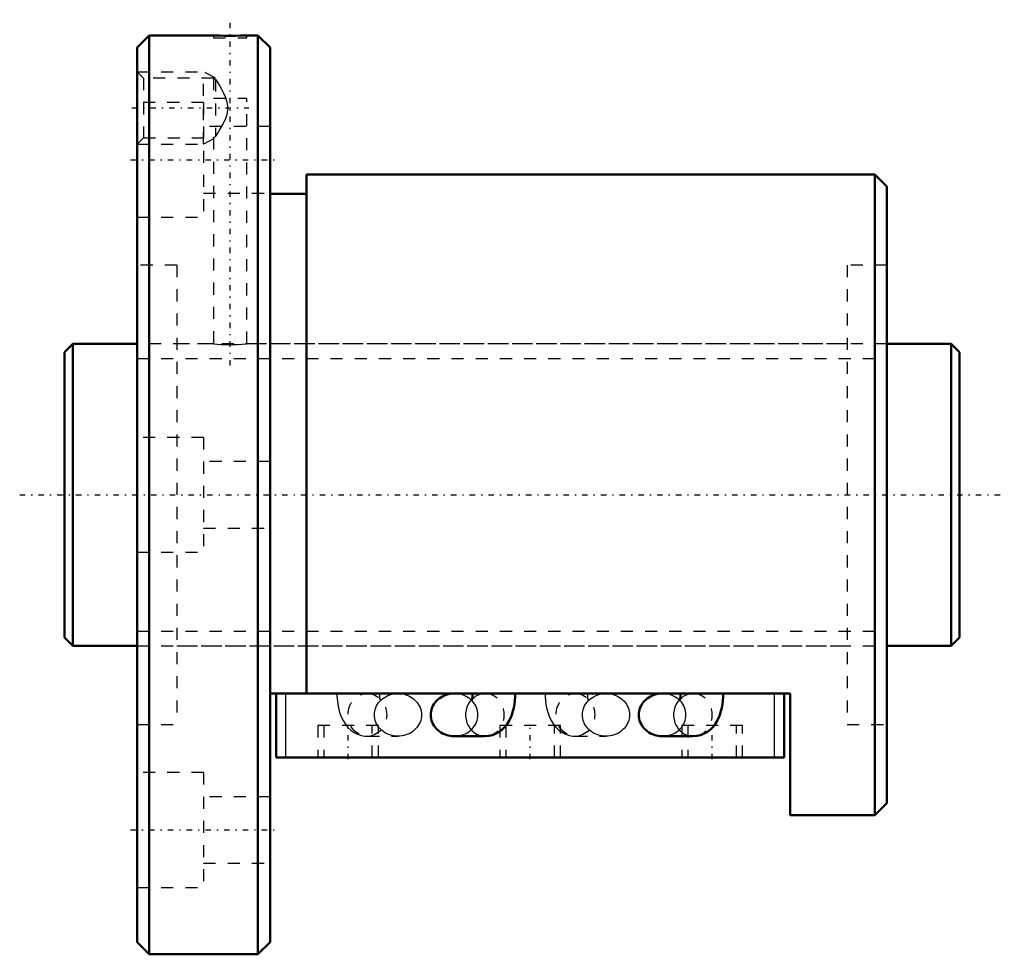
# Model space of a CAD drawing. Header units: millimetres. Extents: x -3.7 to 77.7, y -38 to 39.3.
import ezdxf

# ---------------------------------------------------------------- set-up
doc = ezdxf.new("R2010")
doc.units = ezdxf.units.MM
doc.linetypes.add('Center', pattern=[1.5, 0.45, -0.5, 0.05, -0.5])
doc.linetypes.add('Dashed', pattern=[2, 1, -1])
for name, color, linetype, lineweight in [('2d ConnectionPoints', 7, 'Continuous', 50), ('AM_0', 7, 'Continuous', 50), ('AM_4', 3, 'Continuous', 25), ('AM_5', 3, 'Continuous', 25), ('AM_7', 7, 'Center', 25), ('AM_9', 6, 'Dashed', 25)]:
    doc.layers.add(name, color=color, linetype=linetype, lineweight=lineweight)

# ---------------------------------------------------------------- blocks, each defined once
blk = doc.blocks.new('1_BNF_2506_5RR_Nut_0_in_BNF2506V_5RRG1_74LC0_000_rev_4')
at = {"layer": 'AM_0'}
for p, q in [((7, 38), (6, 37)), ((12.325, 38), (7, 38)), ((7, 38), (7, -38)), ((16, 38), (15.058, 38)), ((17, 37), (16, 38)), ((16, 38), (16, -38)), ((6, 37), (6, -37)), ((17, 37), (17, -37)), ((67, 26.5), (20, 26.5)), ((20, 26.5), (20, -16.43)), ((67, 26.5), (67, -26.5)), ((68, 25.5), (67, 26.5)), ((68, 25.5), (68, -25.5)), ((20, 24.9), (17, 24.9)), ((60, -16.43), (17, -16.43)), ((17.5, -21.73), (17.5, -16.43)), ((33.741, -16.431), (32.232, -16.431)), ((50.941, -16.431), (49.432, -16.431)), ((59.5, -21.73), (59.5, -16.43)), ((60, -26.5), (60, -16.43)), ((32.232, -19.962), (34.76, -19.962)), ((49.432, -19.962), (51.96, -19.962)), ((59.5, -21.73), (17.5, -21.73)), ((67, -26.5), (68, -25.5)), ((60, -26.5), (67, -26.5)), ((6, -37), (7, -38)), ((16, -38), (17, -37)), ((7, -38), (16, -38))]:
    blk.add_line(p, q, dxfattribs=at)
for points in [[(15.075, 38), (15.038, 37.999), (14.859, 37.993), (14.549, 37.985), (14.142, 37.978), (13.687, 37.975), (13.232, 37.978), (12.831, 37.985), (12.527, 37.993), (12.356, 37.999), (12.325, 38)], [(32.232, -16.431), (32.062, -16.438), (31.893, -16.458), (31.727, -16.491), (31.565, -16.537), (31.408, -16.596), (31.257, -16.668), (31.114, -16.75), (30.979, -16.844), (30.854, -16.948), (30.739, -17.062), (30.636, -17.184), (30.544, -17.314), (30.466, -17.45), (30.401, -17.593), (30.35, -17.74), (30.313, -17.89), (30.291, -18.043), (30.283, -18.197)], [(33.741, -16.43), (33.739, -16.523), (33.726, -16.697), (33.703, -16.843), (33.681, -16.936), (33.664, -16.985), (33.661, -16.993)], [(34.76, -19.962), (35.077, -19.938), (35.392, -19.864), (35.685, -19.747), (35.954, -19.591), (36.198, -19.401), (36.418, -19.178), (36.615, -18.922), (36.792, -18.627), (36.947, -18.287), (37.077, -17.902), (37.174, -17.492), (37.237, -17.074), (37.268, -16.654), (37.272, -16.43)], [(49.432, -16.431), (49.262, -16.438), (49.093, -16.458), (48.927, -16.491), (48.765, -16.537), (48.608, -16.596), (48.457, -16.668), (48.314, -16.75), (48.179, -16.844), (48.054, -16.948), (47.939, -17.062), (47.836, -17.184), (47.744, -17.314), (47.666, -17.45), (47.601, -17.593), (47.55, -17.74), (47.513, -17.89), (47.491, -18.043), (47.483, -18.197)], [(50.941, -16.43), (50.939, -16.523), (50.926, -16.697), (50.903, -16.843), (50.881, -16.936), (50.864, -16.985), (50.861, -16.993)], [(51.96, -19.962), (52.277, -19.938), (52.592, -19.864), (52.885, -19.747), (53.154, -19.591), (53.398, -19.401), (53.618, -19.178), (53.815, -18.922), (53.992, -18.627), (54.147, -18.287), (54.277, -17.902), (54.374, -17.492), (54.437, -17.074), (54.468, -16.654), (54.472, -16.43)], [(30.283, -18.197), (30.291, -18.351), (30.313, -18.503), (30.35, -18.654), (30.401, -18.801), (30.466, -18.943), (30.544, -19.08), (30.636, -19.209), (30.739, -19.332), (30.854, -19.445), (30.979, -19.549), (31.114, -19.643), (31.257, -19.726), (31.408, -19.797), (31.565, -19.856), (31.727, -19.902), (31.893, -19.936), (32.062, -19.956), (32.232, -19.962)], [(47.483, -18.197), (47.491, -18.351), (47.513, -18.503), (47.55, -18.654), (47.601, -18.801), (47.666, -18.943), (47.744, -19.08), (47.836, -19.209), (47.939, -19.332), (48.054, -19.445), (48.179, -19.549), (48.314, -19.643), (48.457, -19.726), (48.608, -19.797), (48.765, -19.856), (48.927, -19.902), (49.093, -19.936), (49.262, -19.956), (49.432, -19.962)]]:
    blk.add_lwpolyline(points, dxfattribs=at)
at = {"layer": 'AM_4'}
for p, q in [((18.3, -21.73), (18.3, -16.43)), ((58.7, -21.73), (58.7, -16.43))]:
    blk.add_line(p, q, dxfattribs=at)
for centre in [(34.76, -18.197), (51.96, -18.197)]:
    blk.add_ellipse(centre, major_axis=(0, 1.766), ratio=0.906308, start_param=0.745442, end_param=3.144612, dxfattribs=at)
at = {"layer": 'AM_5', "linetype": 'Dashed'}
for p, q in [((6, 35), (11.5, 35)), ((11.5, 29), (11.5, 35)), ((12.5, 34.458), (11.5, 35)), ((12.325, 29.447), (11.5, 29)), ((6, 29), (11.5, 29))]:
    blk.add_line(p, q, dxfattribs=at)
at = {"layer": 'AM_7'}
for p, q in [((13.7, 10.7), (13.7, 39.3)), ((5.56, 32), (15.24, 32)), ((5.45, 27.713), (17.55, 27.713)), ((23.45, -21.863), (23.45, -18.948)), ((38.5, -21.863), (38.5, -18.948)), ((53.55, -21.863), (53.55, -18.948)), ((5.45, -27.713), (17.55, -27.713))]:
    blk.add_line(p, q, dxfattribs=at)
at = {"layer": 'AM_9'}
for p, q in [((12.325, 38), (12.325, 37.8)), ((12.325, 37.8), (15.075, 37.8)), ((15.075, 37.8), (15.075, 38)), ((6.541, 34.458), (6, 35)), ((12.34, 34.458), (6.541, 34.458)), ((6.541, 34.458), (6.541, 29.541)), ((12.325, 34.458), (12.325, 32.8)), ((12.5, 34.365), (12.5, 29.635)), ((12.325, 32.8), (15.075, 32.8)), ((15.075, 12.498), (15.075, 32.8)), ((11.5, 32.463), (6, 32.463)), ((11.5, 32.463), (11.5, 22.963)), ((17, 30.463), (11.5, 30.463)), ((6, 29), (6.541, 29.541)), ((6.541, 29.541), (12.34, 29.541)), ((12.325, 29.55), (12.325, 12.5)), ((11.5, 24.963), (17, 24.963)), ((6, 22.963), (11.5, 22.963)), ((9.3, 19), (6, 19)), ((9.3, 19), (9.3, -19)), ((64.7, 19), (64.7, -19)), ((68, 19), (64.7, 19)), ((12.325, 12.5), (9.3, 12.5)), ((64.7, 12.5), (15.058, 12.5)), ((11.5, 4.75), (6, 4.75)), ((11.5, 4.75), (11.5, -4.75)), ((17, 2.75), (11.5, 2.75)), ((11.5, -2.75), (17, -2.75)), ((6, -4.75), (11.5, -4.75)), ((9.3, -12.5), (64.7, -12.5)), ((25.04, -16.431), (25.106, -16.433)), ((27.568, -16.431), (25.04, -16.431)), ((25.106, -16.433), (25.16, -16.436)), ((34.76, -16.431), (33.741, -16.431)), ((42.24, -16.431), (42.306, -16.433)), ((44.768, -16.431), (42.24, -16.431)), ((42.306, -16.433), (42.36, -16.436)), ((51.96, -16.431), (50.941, -16.431)), ((6, -19), (9.3, -19)), ((25.95, -19.08), (20.95, -19.08)), ((20.95, -19.08), (20.95, -21.73)), ((21.45, -19.08), (21.45, -21.73)), ((25.45, -21.73), (25.45, -19.08)), ((25.95, -21.73), (25.95, -19.08)), ((41, -19.08), (36, -19.08)), ((36, -19.08), (36, -21.73)), ((36.5, -19.08), (36.5, -21.73)), ((40.5, -21.73), (40.5, -19.08)), ((41, -21.73), (41, -19.08)), ((56.05, -19.08), (51.05, -19.08)), ((51.05, -19.08), (51.05, -21.73)), ((51.55, -19.08), (51.55, -21.73)), ((55.55, -21.73), (55.55, -19.08)), ((56.05, -21.73), (56.05, -19.08)), ((64.7, -19), (68, -19)), ((25.04, -19.962), (27.568, -19.962)), ((42.24, -19.962), (44.768, -19.962)), ((11.5, -22.963), (6, -22.963)), ((11.5, -22.963), (11.5, -32.463)), ((17, -24.963), (11.5, -24.963)), ((11.5, -30.463), (17, -30.463)), ((6, -32.463), (11.5, -32.463))]:
    blk.add_line(p, q, dxfattribs=at)
for points in [[(12.5, 34.365), (12.354, 34.442), (12.325, 34.458)], [(12.5, 34.365), (12.594, 34.212), (12.765, 33.927), (12.949, 33.609), (13.158, 33.218), (13.349, 32.8)], [(12.5, 29.635), (12.531, 29.686), (12.671, 29.915), (12.822, 30.169), (13.088, 30.644), (13.33, 31.154), (13.444, 31.474), (13.513, 31.806), (13.516, 32.15), (13.454, 32.49), (13.349, 32.8)], [(12.325, 29.541), (12.333, 29.546), (12.433, 29.6), (12.5, 29.635)], [(12.325, 12.5), (12.402, 12.492), (12.624, 12.471), (12.967, 12.446), (13.395, 12.428), (13.855, 12.425), (14.296, 12.438), (14.671, 12.462), (14.939, 12.486), (15.067, 12.499), (15.075, 12.5)], [(22.528, -16.43), (22.532, -16.659), (22.563, -17.076), (22.625, -17.49), (22.722, -17.9), (22.862, -18.309), (23.029, -18.666), (23.222, -18.976), (23.438, -19.241), (23.677, -19.465), (23.939, -19.651), (24.222, -19.796), (24.521, -19.897), (24.832, -19.952), (25.04, -19.962)], [(25.16, -16.436), (25.302, -16.455), (25.315, -16.457)], [(25.315, -16.457), (25.55, -16.524), (25.663, -16.573)], [(25.62, -18.197), (25.628, -18.043), (25.65, -17.89), (25.687, -17.74), (25.738, -17.593), (25.803, -17.45), (25.881, -17.314), (25.973, -17.184), (26.076, -17.062), (26.191, -16.948), (26.316, -16.844), (26.451, -16.75), (26.594, -16.668), (26.745, -16.596), (26.902, -16.537), (27.064, -16.491), (27.23, -16.458), (27.399, -16.438), (27.568, -16.431)], [(26.023, -16.835), (26.037, -16.85), (26.104, -16.935), (26.134, -16.983), (26.139, -16.993)], [(26.123, -16.947), (26.105, -16.88), (26.083, -16.762), (26.066, -16.61), (26.059, -16.43)], [(26.139, -16.993), (26.138, -16.991), (26.126, -16.957), (26.123, -16.947)], [(27.568, -16.431), (27.738, -16.438), (27.907, -16.458), (28.073, -16.491), (28.235, -16.537), (28.392, -16.596), (28.543, -16.668), (28.686, -16.75), (28.821, -16.844), (28.946, -16.948), (29.061, -17.062), (29.164, -17.184), (29.256, -17.314), (29.334, -17.45), (29.399, -17.593), (29.45, -17.74), (29.487, -17.89), (29.509, -18.043), (29.517, -18.197), (29.509, -18.351), (29.487, -18.503), (29.45, -18.654), (29.399, -18.801), (29.334, -18.943), (29.256, -19.08), (29.164, -19.209), (29.061, -19.332), (28.946, -19.445), (28.821, -19.549), (28.686, -19.643), (28.543, -19.726), (28.392, -19.797), (28.235, -19.856), (28.073, -19.902), (27.907, -19.936), (27.738, -19.956), (27.568, -19.962)], [(32.232, -19.962), (32.401, -19.956), (32.57, -19.936), (32.736, -19.902), (32.898, -19.856), (33.055, -19.797), (33.206, -19.726), (33.349, -19.643), (33.484, -19.549), (33.609, -19.445), (33.724, -19.332), (33.827, -19.209), (33.919, -19.08), (33.997, -18.943), (34.062, -18.801), (34.113, -18.654), (34.15, -18.503), (34.172, -18.351), (34.18, -18.197), (34.172, -18.043), (34.15, -17.89), (34.113, -17.74), (34.062, -17.593), (33.997, -17.45), (33.919, -17.314), (33.827, -17.184), (33.724, -17.062), (33.609, -16.948), (33.484, -16.844), (33.349, -16.75), (33.206, -16.668), (33.055, -16.596), (32.898, -16.537), (32.736, -16.491), (32.57, -16.458), (32.401, -16.438), (32.232, -16.431)], [(33.661, -16.993), (33.663, -16.99), (33.684, -16.954), (33.738, -16.879), (33.838, -16.775), (33.991, -16.656), (34.195, -16.547), (34.319, -16.5)], [(34.319, -16.5), (34.433, -16.468), (34.692, -16.433), (34.76, -16.431)], [(39.728, -16.43), (39.732, -16.659), (39.763, -17.076), (39.825, -17.49), (39.922, -17.9), (40.062, -18.309), (40.229, -18.666), (40.422, -18.976), (40.502, -19.081)], [(42.36, -16.436), (42.502, -16.455), (42.515, -16.457)], [(42.515, -16.457), (42.75, -16.524), (42.863, -16.573)], [(42.82, -18.197), (42.828, -18.043), (42.85, -17.89), (42.887, -17.74), (42.938, -17.593), (43.003, -17.45), (43.081, -17.314), (43.173, -17.184), (43.276, -17.062), (43.391, -16.948), (43.516, -16.844), (43.651, -16.75), (43.794, -16.668), (43.945, -16.596), (44.102, -16.537), (44.264, -16.491), (44.43, -16.458), (44.599, -16.438), (44.768, -16.431)], [(43.223, -16.835), (43.237, -16.85), (43.304, -16.935), (43.334, -16.983), (43.339, -16.993)], [(43.323, -16.947), (43.305, -16.88), (43.283, -16.762), (43.266, -16.61), (43.259, -16.43)], [(43.339, -16.993), (43.338, -16.991), (43.326, -16.957), (43.323, -16.947)], [(44.768, -16.431), (44.938, -16.438), (45.107, -16.458), (45.273, -16.491), (45.435, -16.537), (45.592, -16.596), (45.743, -16.668), (45.886, -16.75), (46.021, -16.844), (46.146, -16.948), (46.261, -17.062), (46.364, -17.184), (46.456, -17.314), (46.534, -17.45), (46.599, -17.593), (46.65, -17.74), (46.687, -17.89), (46.709, -18.043), (46.717, -18.197), (46.709, -18.351), (46.687, -18.503), (46.65, -18.654), (46.599, -18.801), (46.534, -18.943), (46.456, -19.08), (46.364, -19.209), (46.261, -19.332), (46.146, -19.445), (46.021, -19.549), (45.886, -19.643), (45.743, -19.726), (45.592, -19.797), (45.435, -19.856), (45.273, -19.902), (45.107, -19.936), (44.938, -19.956), (44.768, -19.962)], [(49.432, -19.962), (49.601, -19.956), (49.77, -19.936), (49.936, -19.902), (50.098, -19.856), (50.255, -19.797), (50.406, -19.726), (50.549, -19.643), (50.684, -19.549), (50.809, -19.445), (50.924, -19.332), (51.027, -19.209), (51.119, -19.08), (51.197, -18.943), (51.262, -18.801), (51.313, -18.654), (51.35, -18.503), (51.372, -18.351), (51.38, -18.197), (51.372, -18.043), (51.35, -17.89), (51.313, -17.74), (51.262, -17.593), (51.197, -17.45), (51.119, -17.314), (51.027, -17.184), (50.924, -17.062), (50.809, -16.948), (50.684, -16.844), (50.549, -16.75), (50.406, -16.668), (50.255, -16.596), (50.098, -16.537), (49.936, -16.491), (49.77, -16.458), (49.601, -16.438), (49.432, -16.431)], [(50.861, -16.993), (50.863, -16.99), (50.884, -16.954), (50.938, -16.879), (51.038, -16.775), (51.191, -16.656), (51.395, -16.547), (51.519, -16.5)], [(51.519, -16.5), (51.633, -16.468), (51.892, -16.433), (51.96, -16.431)], [(27.568, -19.962), (27.399, -19.956), (27.23, -19.936), (27.064, -19.902), (26.902, -19.856), (26.745, -19.797), (26.594, -19.726), (26.451, -19.643), (26.316, -19.549), (26.191, -19.445), (26.076, -19.332), (25.973, -19.209), (25.881, -19.08), (25.803, -18.943), (25.738, -18.801), (25.687, -18.654), (25.65, -18.503), (25.628, -18.351), (25.62, -18.197)], [(44.768, -19.962), (44.599, -19.956), (44.43, -19.936), (44.264, -19.902), (44.102, -19.856), (43.945, -19.797), (43.794, -19.726), (43.651, -19.643), (43.516, -19.549), (43.391, -19.445), (43.276, -19.332), (43.173, -19.209), (43.081, -19.08), (43.003, -18.943), (42.938, -18.801), (42.887, -18.654), (42.85, -18.503), (42.828, -18.351), (42.82, -18.197)], [(40.502, -19.081), (40.638, -19.241), (40.877, -19.465), (41.139, -19.651), (41.422, -19.796), (41.721, -19.897), (42.032, -19.952), (42.24, -19.962)]]:
    blk.add_lwpolyline(points, dxfattribs=at)
for centre in [(25.04, -18.197), (42.24, -18.197)]:
    blk.add_ellipse(centre, major_axis=(0, 1.766), ratio=0.906308, dxfattribs=at)
for centre, start_param, end_param in [((34.76, -18.197), 0.61328, 0.745442), ((34.76, -18.197), 3.253818, 6.562599), ((51.96, -18.197), 0.61328, 0.745442), ((51.96, -18.197), 3.253818, 6.562599), ((34.76, -18.197), 3.144612, 3.233247), ((51.96, -18.197), 3.144612, 3.233247)]:
    blk.add_ellipse(centre, major_axis=(0, 1.766), ratio=0.906308, start_param=start_param, end_param=end_param, dxfattribs=at)
blk = doc.blocks.new('2_BNF_2506_5RR000_Shaft_0_in_BNF2506V_5RRG1_74LC0_000_rev_4')
at = {"layer": 'AM_0'}
for p, q in [((0.7, 12.5), (0, 11.8)), ((0.7, 12.5), (0.7, -12.5)), ((6, 12.5), (0.7, 12.5)), ((73.3, 12.5), (68, 12.5)), ((74, 11.8), (73.3, 12.5)), ((73.3, 12.5), (73.3, -12.5)), ((0, 11.8), (0, -11.8)), ((74, 11.8), (74, -11.8)), ((0, -11.8), (0.7, -12.5)), ((73.3, -12.5), (74, -11.8)), ((0.7, -12.5), (6, -12.5)), ((68, -12.5), (73.3, -12.5))]:
    blk.add_line(p, q, dxfattribs=at)
at = {"layer": 'AM_5', "linetype": 'Dashed'}
for p, q in [((6, 11.273), (68, 11.273)), ((6, -11.273), (68, -11.273))]:
    blk.add_line(p, q, dxfattribs=at)
at = {"layer": 'AM_7'}
blk.add_line((-3.7, 0), (77.7, 0), dxfattribs=at)
at = {"layer": 'AM_9'}
for p, q in [((68, 12.5), (6, 12.5)), ((6, -12.5), (68, -12.5))]:
    blk.add_line(p, q, dxfattribs=at)

msp = doc.modelspace()

# ---------------------------------------------------------------- linework, layer by layer
at = {"layer": '2d ConnectionPoints'}
for p in [(0, 0), (6, 0)]:
    msp.add_point(p, dxfattribs=at)

# ---------------------------------------------------------------- block references
for name in ['1_BNF_2506_5RR_Nut_0_in_BNF2506V_5RRG1_74LC0_000_rev_4', '2_BNF_2506_5RR000_Shaft_0_in_BNF2506V_5RRG1_74LC0_000_rev_4']:
    msp.add_blockref(name, (0, 0))

doc.saveas('drawing.dxf')
